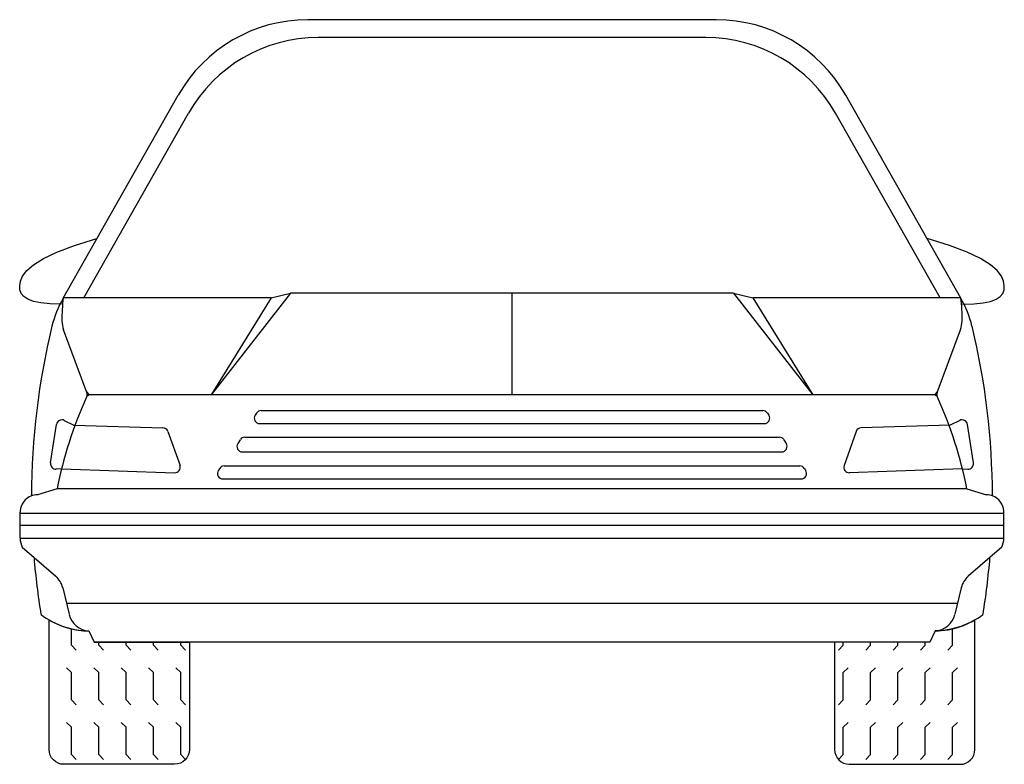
# Model space of a CAD drawing. Extents: x -0.9 to 0.9, y 0 to 1.36.
import ezdxf

# ---------------------------------------------------------------- set-up
doc = ezdxf.new("R2010")
doc.units = 0
doc.header["$MEASUREMENT"] = 0
doc.layers.get('0').update_dxf_attribs({"linetype": 'CONTINUOUS'})
doc.layers.add('AUTOS', color=1, linetype='CONTINUOUS')

# ---------------------------------------------------------------- blocks, each defined once
blk = doc.blocks.new('*X0')
at = {"color": 0}
for p, q in [((-4.186, 0.2179), (-4.186, 0.2478)), ((-4.1771, 0.209), (-4.186, 0.2179)), ((-4.136, 0.2179), (-4.136, 0.2233)), ((-4.1271, 0.209), (-4.136, 0.2179)), ((-4.086, 0.2179), (-4.086, 0.2233)), ((-4.0771, 0.209), (-4.086, 0.2179)), ((-4.036, 0.2179), (-4.036, 0.2233)), ((-4.0271, 0.209), (-4.036, 0.2179)), ((-3.986, 0.2179), (-3.986, 0.2233)), ((-3.9771, 0.209), (-3.986, 0.2179)), ((-4.186, 0.1679), (-4.1948, 0.1767)), ((-4.186, 0.1179), (-4.186, 0.1679)), ((-4.136, 0.1679), (-4.1448, 0.1767)), ((-4.136, 0.1179), (-4.136, 0.1679)), ((-4.086, 0.1679), (-4.0948, 0.1767)), ((-4.086, 0.1179), (-4.086, 0.1679)), ((-4.036, 0.1679), (-4.0448, 0.1767)), ((-4.036, 0.1179), (-4.036, 0.1679)), ((-3.986, 0.1679), (-3.9948, 0.1767)), ((-3.986, 0.1179), (-3.986, 0.1679)), ((-4.1771, 0.109), (-4.186, 0.1179)), ((-4.1271, 0.109), (-4.136, 0.1179)), ((-4.0771, 0.109), (-4.086, 0.1179)), ((-4.0271, 0.109), (-4.036, 0.1179)), ((-3.9771, 0.109), (-3.986, 0.1179)), ((-4.186, 0.0679), (-4.1948, 0.0767)), ((-4.136, 0.0679), (-4.1448, 0.0767)), ((-4.086, 0.0679), (-4.0948, 0.0767)), ((-4.036, 0.0679), (-4.0448, 0.0767)), ((-3.986, 0.0679), (-3.9948, 0.0767)), ((-4.186, 0.0179), (-4.186, 0.0679)), ((-4.136, 0.0179), (-4.136, 0.0679)), ((-4.086, 0.0179), (-4.086, 0.0679)), ((-4.036, 0.0179), (-4.036, 0.0679)), ((-3.986, 0.0179), (-3.986, 0.0679)), ((-4.1771, 0.009), (-4.186, 0.0179)), ((-4.1271, 0.009), (-4.136, 0.0179)), ((-4.0771, 0.009), (-4.086, 0.0179)), ((-4.0271, 0.009), (-4.036, 0.0179)), ((-3.9771, 0.009), (-3.986, 0.0179))]:
    blk.add_line(p, q, dxfattribs=at)

msp = doc.modelspace()

# ---------------------------------------------------------------- linework, layer by layer
at = {"layer": 'AUTOS'}
for p, q in [((0.3736, 1.3618), (-0.3736, 1.3618)), ((0.3546, 1.3292), (-0.3546, 1.3292)), ((-0.8214, 0.8526), (-0.611, 1.2236)), ((0.8214, 0.8526), (0.611, 1.2236)), ((-0.7837, 0.8529), (-0.592, 1.1909)), ((0.7838, 0.8529), (0.592, 1.1909)), ((-0.4409, 0.8529), (-0.8212, 0.8529)), ((-0.4055, 0.8618), (-0.5507, 0.6759)), ((-0.4409, 0.8529), (-0.5507, 0.6759)), ((-0.4409, 0.8529), (-0.4055, 0.8618)), ((0.4055, 0.8618), (-0.4055, 0.8618)), ((0, 0.8618), (0, 0.6759)), ((0.4055, 0.8618), (0.5507, 0.6759)), ((0.4055, 0.8618), (0.4409, 0.8529)), ((0.8212, 0.8529), (0.4409, 0.8529)), ((0.4409, 0.8529), (0.5507, 0.6759)), ((-0.778, 0.6798), (-0.8206, 0.7945)), ((0.7781, 0.6798), (0.8206, 0.7945)), ((0.7766, 0.6759), (-0.7702, 0.6759)), ((-0.4674, 0.6425), (-0.4699, 0.6386)), ((-0.4591, 0.6469), (0.4591, 0.6469)), ((0.4674, 0.6425), (0.47, 0.6386)), ((-0.8444, 0.5514), (-0.8336, 0.6215)), ((-0.8194, 0.629), (-0.8017, 0.6204)), ((-0.8017, 0.6204), (-0.6388, 0.6154)), ((-0.4616, 0.6231), (0.4616, 0.6231)), ((0.8017, 0.6204), (0.6389, 0.6154)), ((0.8194, 0.629), (0.8017, 0.6204)), ((0.8445, 0.5514), (0.8336, 0.6215)), ((-0.6297, 0.6088), (-0.6075, 0.5466)), ((-0.4888, 0.5982), (0.4889, 0.5982)), ((0.6297, 0.6088), (0.6076, 0.5466)), ((-0.4972, 0.5937), (-0.5017, 0.5869)), ((0.4972, 0.5937), (0.5017, 0.5869)), ((-0.4934, 0.5713), (0.4934, 0.5713)), ((-0.8237, 0.5405), (-0.8339, 0.5399)), ((-0.8237, 0.5405), (-0.6173, 0.5333)), ((-0.5349, 0.5411), (-0.5374, 0.5373)), ((-0.5266, 0.5456), (0.5266, 0.5456)), ((0.5349, 0.5411), (0.5375, 0.5373)), ((0.8238, 0.5405), (0.6173, 0.5333)), ((0.8238, 0.5405), (0.8339, 0.5399)), ((-0.5291, 0.5218), (0.5291, 0.5218)), ((-0.8325, 0.5036), (-0.8684, 0.4927)), ((0.8325, 0.5036), (-0.8325, 0.5036)), ((0.8325, 0.5036), (0.8684, 0.4927)), ((-0.9, 0.4139), (-0.9, 0.4611)), ((0.9, 0.4585), (-0.9, 0.4586)), ((0.9, 0.4139), (0.9, 0.4611)), ((0.9, 0.4368), (-0.9, 0.4369)), ((0.9, 0.4132), (-0.9, 0.4132)), ((-0.8963, 0.397), (-0.8348, 0.3438)), ((0.8963, 0.397), (0.8348, 0.3438)), ((-0.8221, 0.323), (-0.8103, 0.2743)), ((0.8222, 0.323), (0.8103, 0.2743)), ((0.8151, 0.294), (-0.8151, 0.2941)), ((-0.7745, 0.2438), (-0.7646, 0.2233)), ((0.7745, 0.2438), (0.7646, 0.2233)), ((0.7646, 0.2233), (-0.7646, 0.2233))]:
    msp.add_line(p, q, dxfattribs=at)
for points in [[(-0.8245, 0.8417), (-0.8454, 0.8423), (-0.8624, 0.844), (-0.8758, 0.8467), (-0.886, 0.8505), (-0.8933, 0.8553), (-0.898, 0.8611), (-0.9004, 0.8678), (-0.9009, 0.8753), (-0.8995, 0.8838), (-0.8955, 0.893), (-0.8879, 0.903), (-0.8756, 0.9136), (-0.8576, 0.9249), (-0.833, 0.9366), (-0.8007, 0.9488), (-0.7596, 0.9615)], [(0.8245, 0.8417), (0.8454, 0.8423), (0.8624, 0.844), (0.8758, 0.8467), (0.886, 0.8505), (0.8933, 0.8553), (0.898, 0.8611), (0.9004, 0.8678), (0.9009, 0.8753), (0.8995, 0.8838), (0.8955, 0.893), (0.8879, 0.903), (0.8756, 0.9136), (0.8576, 0.9249), (0.833, 0.9366), (0.8007, 0.9488), (0.7596, 0.9615)]]:
    msp.add_lwpolyline(points, dxfattribs=at)
for points in [[(-0.5904, 0.0269, -0.414206), (-0.6173, 0), (-0.8201, 0, -0.414221), (-0.847, 0.0269), (-0.847, 0.2641, 0.127816), (-0.7745, 0.2438), (-0.7646, 0.2233), (-0.5904, 0.2233)], [(0.5904, 0.0269, 0.414206), (0.6173, 0), (0.8201, 0, 0.414221), (0.847, 0.0269), (0.847, 0.2641, -0.127816), (0.7745, 0.2438), (0.7646, 0.2233), (0.5904, 0.2233)]]:
    msp.add_lwpolyline(points, format="xyb", close=True, dxfattribs=at)
for centre, radius, start, end in [((-0.3736, 1.0889), 0.2729, 90, 150.4359), ((0.3736, 1.0889), 0.2729, 29.5641, 90), ((-0.3546, 1.0563), 0.2729, 90, 150.4359), ((0.3546, 1.0563), 0.2729, 29.5641, 90), ((-0.6474, 0.754), 0.2, 150.4359, 166.3864), ((-0.5341, 0.815), 0.2896, 172.4891, 180.7511), ((0.5342, 0.815), 0.2896, 359.2489, 7.5109), ((0.6474, 0.754), 0.2, 13.6136, 29.5641), ((-0.7737, 0.8119), 0.05, 180.7511, 200.3402), ((0.7737, 0.8119), 0.05, 339.6598, 359.2489), ((0.4521, 0.4877), 1.3313, 166.3864, 179.8661), ((-0.4521, 0.4877), 1.3313, 0.1334, 13.6136), ((-0.0672, 0.3505), 0.7805, 155.8335, 168.6846), ((-0.7702, 0.6659), 0.01, 90, 155.8335), ((-0.7696, 0.6859), 0.01, 200.3402, 268.5202), ((-0.7874, 0.6763), 0.01, 335.6583, 20.3402), ((0.7697, 0.6859), 0.01, 271.4798, 339.6598), ((0.7702, 0.6659), 0.01, 24.1665, 90), ((0.7874, 0.6763), 0.01, 159.6598, 204.3417), ((0.0672, 0.3505), 0.7805, 11.3154, 24.1665), ((-0.4616, 0.6331), 0.01, 146.3229, 270), ((-0.4591, 0.6369), 0.01, 90, 146.3229), ((0.4591, 0.6369), 0.01, 33.6771, 90), ((0.4616, 0.6331), 0.01, 270, 33.6771), ((-0.8237, 0.62), 0.01, 64.207, 171.2002), ((-0.6391, 0.6054), 0.01, 19.6375, 88.2403), ((0.6392, 0.6054), 0.01, 91.7597, 160.3625), ((0.8237, 0.62), 0.01, 8.7998, 115.793), ((-0.4888, 0.5882), 0.01, 90, 146.3229), ((0.4889, 0.5882), 0.01, 33.6771, 90), ((-0.4934, 0.5813), 0.01, 146.3229, 270), ((0.4934, 0.5813), 0.01, 270, 33.6771), ((-0.8346, 0.5499), 0.01, 171.2002, 273.7914), ((-0.617, 0.5432), 0.01, 267.9768, 19.6375), ((-0.5266, 0.5356), 0.01, 90, 146.3229), ((0.5266, 0.5356), 0.01, 33.6771, 90), ((0.617, 0.5432), 0.01, 160.3625, 272.0232), ((0.8346, 0.5499), 0.01, 266.2086, 8.7998), ((-0.5291, 0.5318), 0.01, 146.3229, 270), ((0.5291, 0.5318), 0.01, 270, 33.6771), ((-0.8684, 0.4611), 0.0316, 89.9968, 179.9968), ((0.8685, 0.4611), 0.0316, 0.0032, 90.0032), ((-0.86, 0.4139), 0.04, 179.9985, 204.9678), ((0.86, 0.4139), 0.04, 335.0322, 0.0015), ((0.4521, 0.4877), 1.3313, 184.7122, 189.2383), ((-0.4521, 0.4877), 1.3313, 350.7617, 355.2872), ((-0.861, 0.3136), 0.04, 13.6533, 49.1227), ((0.861, 0.3136), 0.04, 130.8773, 166.3467), ((-0.7718, 0.3935), 0.1497, 232.997, 268.9722), ((-0.7714, 0.2837), 0.04, 193.6533, 265.6191), ((0.7714, 0.2837), 0.04, 274.3809, 346.3467), ((0.7718, 0.3935), 0.1497, 271.0278, 307.003)]:
    msp.add_arc(centre, radius, start, end, dxfattribs=at)

# ---------------------------------------------------------------- block references
msp.add_blockref('*X0', (3.3798, 0), dxfattribs=at)
at = {"layer": 'AUTOS', "xscale": -1}
msp.add_blockref('*X0', (-3.3798, 0), dxfattribs=at)

doc.saveas('drawing.dxf')
